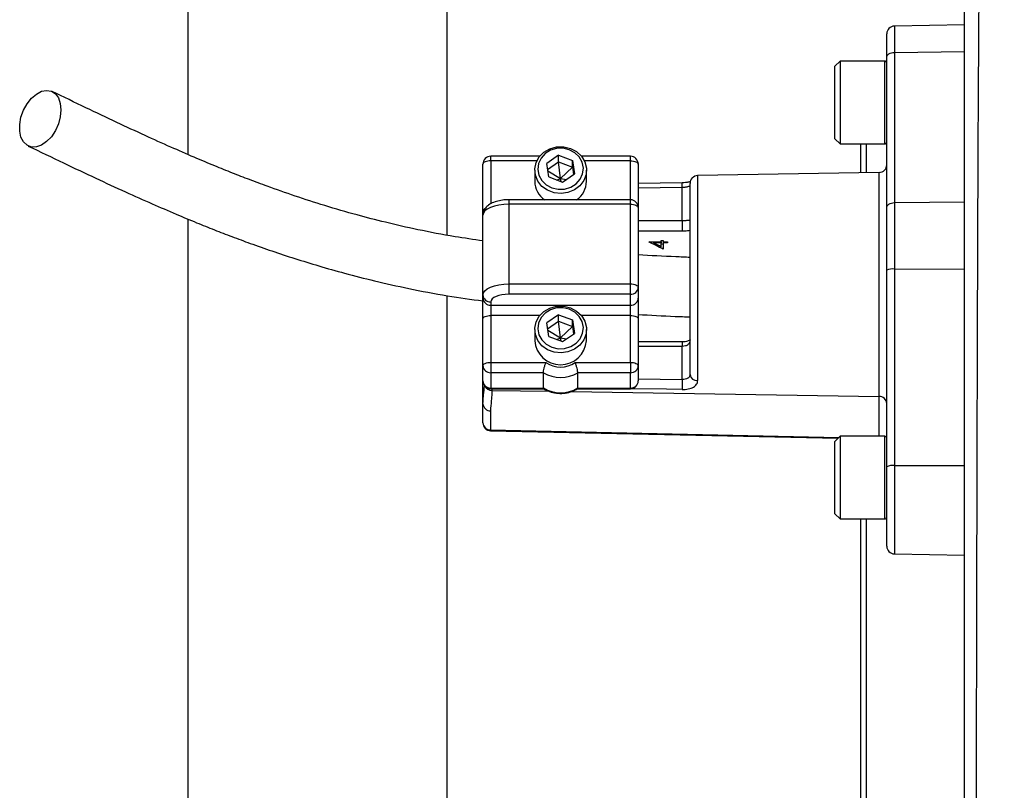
# Model space of a CAD drawing. Header units: millimetres. Extents: x 785 to 5091, y 1649 to 3849.
# Tile 3 of 13: x 804 to 1185, y 2643 to 2941. Entities that reach past the tile are written whole.
import ezdxf

# ---------------------------------------------------------------- set-up
doc = ezdxf.new("R2010")
doc.units = ezdxf.units.MM
doc.header["$LTSCALE"] = 2

msp = doc.modelspace()

# ---------------------------------------------------------------- linework, layer by layer
at = {"color": 7, "linetype": 'Continuous', "lineweight": 25}
for p, q in [((869.13, 3192.73), (869.13, 2888.62)), ((969.13, 3192.73), (969.13, 2857.44)), ((1169.13, 2212.22), (1169.13, 3164.72)), ((1169.13, 2938.73), (1142.07, 2938.26)), ((1139.13, 2926.12), (1139.13, 2935.26)), ((1139.13, 2868.04), (1139.13, 2926.12)), ((1142.07, 2928.09), (1169.13, 2928.4)), ((1142.07, 2928.09), (1142.07, 2870.01)), ((1121.13, 2924.73), (1119.13, 2922.73)), ((1119.13, 2896.05), (1119.13, 2922.73)), ((1138.33, 2924.73), (1121.13, 2924.73)), ((1121.13, 2924.73), (1121.13, 2894.23)), ((1119.13, 2894.73), (1119.13, 2896.05)), ((1119.13, 2894.73), (1121.13, 2892.73)), ((1121.13, 2894.23), (1121.13, 2892.73)), ((1121.13, 2892.73), (1138.33, 2892.73)), ((1129.13, 2881.53), (1129.13, 2892.73)), ((1131.13, 2892.73), (1131.13, 2881.57)), ((1005.03, 2887.92), (986.13, 2887.92)), ((1012.37, 2888.29), (1007.79, 2885.11)), ((1012.37, 2888.29), (1017.71, 2886.29)), ((1012.37, 2885.76), (1012.37, 2888.29)), ((1040.13, 2887.92), (1021.22, 2887.92)), ((983.13, 2866.79), (983.13, 2884.92)), ((1008.54, 2879.92), (1007.79, 2885.11)), ((1008.13, 2882.8), (1012.37, 2885.76)), ((1012.37, 2885.76), (1017.71, 2883.75)), ((1013.13, 2879.35), (1012.37, 2885.76)), ((1013.13, 2879.35), (1017.71, 2883.75)), ((1017.71, 2886.29), (1018.46, 2881.1)), ((1017.71, 2883.75), (1017.71, 2886.29)), ((1017.71, 2883.75), (1018.13, 2880.87)), ((1043.13, 2884.92), (1043.13, 2868.12)), ((1003.13, 2882.6), (1003.13, 2878.24)), ((1008.2, 2882.33), (1013.13, 2879.35)), ((1008.54, 2879.92), (1013.88, 2877.91)), ((1013.88, 2877.91), (1018.46, 2881.1)), ((1023.13, 2878.24), (1023.13, 2882.6)), ((1136.18, 2881.65), (1066.07, 2880.43)), ((1011.7, 2878.73), (1013.13, 2879.35)), ((1013.36, 2878.11), (1013.13, 2879.35)), ((1013.13, 2879.35), (1015.45, 2879.01)), ((1060.08, 2877.64), (1043.13, 2877.37)), ((1060.13, 2863.08), (1060.13, 2875.91)), ((1063.13, 2803.59), (1063.13, 2877.43)), ((1040.13, 2871.12), (993.13, 2871.12)), ((993.13, 2869.39), (993.13, 2838.57)), ((1040.13, 2869.39), (993.13, 2869.39)), ((1040.13, 2838.57), (1040.13, 2869.39)), ((1043.13, 2868.12), (1043.13, 2837.3)), ((1142.07, 2870.01), (1169.13, 2870.32)), ((1142.07, 2870.01), (1142.07, 2844.32)), ((983.13, 2865.14), (983.13, 2866.79)), ((983.13, 2834.35), (983.13, 2865.16)), ((1139.13, 2843.85), (1139.13, 2868.04)), ((869.13, 2863.66), (869.13, 2454.2)), ((1060.13, 2863.08), (1060.13, 2858.97)), ((1047.19, 2854.88), (1052.04, 2854.88)), ((1047.19, 2854.79), (1047.19, 2854.88)), ((1049, 2854.88), (1049, 2854.46)), ((1052.04, 2854.46), (1049, 2854.46)), ((1052.04, 2855.39), (1052.76, 2855.39)), ((1052.04, 2854.88), (1052.04, 2855.39)), ((1052.04, 2854.88), (1052.04, 2854.46)), ((1052.04, 2852.96), (1052.04, 2854.46)), ((1052.76, 2853.85), (1052.04, 2854.06)), ((1052.76, 2855.39), (1052.76, 2854.88)), ((1052.76, 2854.88), (1054.37, 2854.88)), ((1052.76, 2854.88), (1052.76, 2854.46)), ((1054.37, 2854.46), (1052.76, 2854.46)), ((1052.76, 2854.46), (1052.76, 2851.97)), ((1054.37, 2854.88), (1054.37, 2854.46)), ((1139.13, 2767.89), (1139.13, 2843.85)), ((1142.07, 2844.32), (1169.13, 2844.4)), ((1142.07, 2844.32), (1142.07, 2768.36)), ((993.13, 2838.57), (993.13, 2834.58)), ((993.13, 2838.57), (1040.13, 2838.57)), ((1040.13, 2834.58), (1040.13, 2838.57)), ((969.13, 2834.07), (969.13, 2480.81)), ((983.13, 2833.08), (983.13, 2834.35)), ((1040.13, 2834.58), (993.13, 2834.58)), ((1040.13, 2830.36), (1040.13, 2834.58)), ((1043.13, 2837.3), (1043.13, 2833.08)), ((983.13, 2825.1), (983.13, 2833.08)), ((986.13, 2831.63), (986.13, 2830.36)), ((986.13, 2830.36), (1040.13, 2830.36)), ((986.13, 2830.36), (986.13, 2826.37)), ((1040.13, 2826.37), (1040.13, 2830.36)), ((1043.13, 2833.08), (1043.13, 2825.1)), ((986.13, 2826.37), (986.13, 2808.25)), ((1012.37, 2826.66), (1007.79, 2823.48)), ((1012.37, 2826.66), (1017.71, 2824.66)), ((1012.37, 2824.13), (1012.37, 2826.66)), ((1040.13, 2808.25), (1040.13, 2826.37)), ((983.13, 2806.98), (983.13, 2825.1)), ((1008.54, 2818.29), (1007.79, 2823.48)), ((1008.13, 2821.17), (1012.37, 2824.13)), ((1012.37, 2824.13), (1017.71, 2822.12)), ((1013.13, 2817.72), (1012.37, 2824.13)), ((1017.71, 2824.66), (1018.46, 2819.47)), ((1017.71, 2822.12), (1017.71, 2824.66)), ((1043.13, 2825.1), (1043.13, 2806.98)), ((1003.13, 2820.97), (1003.13, 2816.61)), ((1008.2, 2820.7), (1013.13, 2817.72)), ((1013.13, 2817.72), (1017.71, 2822.12)), ((1013.88, 2816.29), (1018.46, 2819.47)), ((1017.71, 2822.12), (1018.13, 2819.24)), ((1023.13, 2816.61), (1023.13, 2820.97)), ((1008.54, 2818.29), (1013.88, 2816.29)), ((1011.7, 2817.11), (1013.13, 2817.72)), ((1013.13, 2817.72), (1015.45, 2817.38)), ((1013.36, 2816.48), (1013.13, 2817.72)), ((1060.13, 2816.18), (1043.13, 2816.18)), ((1060.13, 2801.62), (1060.13, 2814.45)), ((986.13, 2808.25), (1007.47, 2808.25)), ((986.13, 2808.25), (986.13, 2804.26)), ((1018.78, 2808.25), (1040.13, 2808.25)), ((1040.13, 2808.25), (1040.13, 2804.26)), ((983.13, 2801.06), (983.13, 2806.98)), ((1006.49, 2804.26), (986.13, 2804.26)), ((986.13, 2804.26), (986.13, 2798.34)), ((1006.49, 2798.34), (1006.49, 2804.26)), ((1040.13, 2804.26), (1019.76, 2804.26)), ((1019.76, 2798.34), (1019.76, 2804.26)), ((1040.13, 2798.34), (1040.13, 2804.26)), ((1043.13, 2806.98), (1043.13, 2801.06)), ((983.13, 2792.23), (983.13, 2801.06)), ((986.13, 2798.34), (1006.49, 2798.34)), ((986.13, 2798.06), (1006.59, 2798.06)), ((1019.66, 2798.06), (1040.13, 2798.06)), ((1019.76, 2798.34), (1040.13, 2798.34)), ((983.13, 2784.83), (983.13, 2792.23)), ((986.07, 2789.51), (986.07, 2782.11)), ((986.06, 2781.83), (1120.36, 2778.96)), ((1121.13, 2779.72), (1119.13, 2777.72)), ((1119.13, 2751.04), (1119.13, 2777.72)), ((1138.33, 2779.72), (1121.13, 2779.72)), ((1121.13, 2779.72), (1121.13, 2749.22)), ((1139.13, 2737.2), (1139.13, 2767.89)), ((1142.07, 2768.36), (1169.13, 2768.44)), ((1119.13, 2749.72), (1119.13, 2751.04)), ((1119.13, 2749.72), (1121.13, 2747.72)), ((1121.13, 2749.22), (1121.13, 2747.72)), ((1121.13, 2747.72), (1138.33, 2747.72)), ((1129.13, 2648.73), (1129.13, 2747.72)), ((1131.13, 2747.72), (1131.13, 2648.73)), ((1142.07, 2734.2), (1169.13, 2733.72)), ((1129.13, 2558.8), (1129.13, 2648.73)), ((1131.13, 2648.73), (1131.13, 2558.8))]:
    msp.add_line(p, q, dxfattribs=at)
at = {"color": 8, "linetype": 'Continuous', "lineweight": 25}
for p, q in [((1142.07, 2938.26), (1142.07, 2928.09)), ((1138.33, 2894.23), (1138.33, 2924.73)), ((1138.33, 2892.73), (1138.33, 2894.23)), ((986.13, 2886.19), (986.13, 2887.92)), ((1040.13, 2886.19), (1040.13, 2887.92)), ((986.13, 2886.19), (986.13, 2869.51)), ((1003.95, 2886.19), (986.13, 2886.19)), ((1040.13, 2886.19), (1022.31, 2886.19)), ((1040.13, 2871.12), (1040.13, 2886.19)), ((1066.07, 2880.43), (1066.07, 2801.22)), ((1136.18, 2795.06), (1136.18, 2881.65)), ((1060.13, 2875.91), (1043.13, 2875.64)), ((993.13, 2871.12), (993.13, 2869.39)), ((1040.13, 2869.39), (1040.13, 2871.12)), ((1043.13, 2863.08), (1060.13, 2863.08)), ((1060.13, 2858.97), (1043.13, 2858.97)), ((1005.1, 2826.37), (986.13, 2826.37)), ((1040.13, 2826.37), (1021.15, 2826.37)), ((1060.13, 2816.18), (1060.13, 2814.45)), ((1060.13, 2814.45), (1043.13, 2814.45)), ((1043.13, 2801.89), (1060.13, 2801.62)), ((986.13, 2798.34), (986.13, 2798.06)), ((986.6, 2798.06), (986.6, 2797.43)), ((986.6, 2797.43), (1008.76, 2797.08)), ((1017.16, 2796.94), (1136.18, 2795.06)), ((1040.13, 2798.34), (1040.13, 2798.06)), ((1136.18, 2779.72), (1136.18, 2795.06)), ((986.07, 2782.11), (1120.64, 2779.23)), ((1138.33, 2749.22), (1138.33, 2779.72)), ((1142.07, 2768.36), (1142.07, 2734.2)), ((1138.33, 2747.72), (1138.33, 2749.22))]:
    msp.add_line(p, q, dxfattribs=at)
at = {"color": 7, "linetype": 'Continuous', "lineweight": 25, "flags": 128}
for points in [[(1139.13, 2926.12), (1139.18, 2926.5), (1139.35, 2926.87), (1139.62, 2927.21), (1139.99, 2927.5), (1140.43, 2927.75), (1140.94, 2927.93), (1141.5, 2928.05), (1142.07, 2928.09)], [(820.1, 2905.91), (819.85, 2903.21), (819.11, 2900.45), (817.93, 2897.83), (816.39, 2895.49), (814.57, 2893.58), (812.6, 2892.23), (810.6, 2891.53), (808.69, 2891.5), (807, 2892.16), (805.62, 2893.47), (804.66, 2895.34), (804.16, 2897.65), (804.16, 2900.26), (804.66, 2903.01), (805.62, 2905.72), (807, 2908.22), (808.69, 2910.36), (810.6, 2912), (812.6, 2913.04), (814.57, 2913.41), (816.39, 2913.09), (817.93, 2912.1), (819.11, 2910.5), (819.85, 2908.39), (820.1, 2905.91)], [(1016.96, 2890.97), (1019.31, 2889.72), (1021.2, 2887.94), (1022.49, 2885.77), (1023.09, 2883.36), (1022.95, 2880.9), (1022.08, 2878.56), (1020.55, 2876.52), (1018.46, 2874.93), (1015.98, 2873.91), (1013.29, 2873.53), (1010.59, 2873.83), (1008.07, 2874.77), (1005.93, 2876.3), (1004.33, 2878.29), (1003.37, 2880.6), (1003.14, 2883.06), (1003.65, 2885.49), (1004.86, 2887.7), (1006.69, 2889.53), (1008.99, 2890.85), (1011.6, 2891.55), (1014.32, 2891.59), (1016.96, 2890.97)], [(1016.5, 2890.47), (1014.07, 2891.03), (1011.57, 2890.95), (1009.19, 2890.24), (1007.13, 2888.94), (1005.56, 2887.18), (1004.6, 2885.08), (1004.33, 2882.82), (1004.78, 2880.59), (1005.9, 2878.56), (1007.6, 2876.89), (1009.76, 2875.74), (1012.18, 2875.17), (1014.69, 2875.25), (1017.06, 2875.97), (1019.12, 2877.26), (1020.69, 2879.03), (1021.65, 2881.13), (1021.92, 2883.38), (1021.48, 2885.62), (1020.36, 2887.65), (1018.65, 2889.31), (1016.5, 2890.47)], [(986.13, 2886.19), (985.54, 2886.16), (984.98, 2886.09), (984.46, 2885.97), (984, 2885.82), (983.63, 2885.62), (983.35, 2885.41), (983.18, 2885.17), (983.13, 2884.92)], [(1040.13, 2886.19), (1040.71, 2886.16), (1041.27, 2886.09), (1041.79, 2885.97), (1042.25, 2885.82), (1042.62, 2885.62), (1042.9, 2885.41), (1043.07, 2885.17), (1043.13, 2884.92)], [(993.13, 2869.39), (991.18, 2869.3), (989.3, 2869.06), (987.57, 2868.67), (986.06, 2868.15), (984.81, 2867.51), (983.89, 2866.78), (983.32, 2865.98), (983.13, 2865.16)], [(1040.13, 2869.39), (1040.71, 2869.36), (1041.27, 2869.29), (1041.79, 2869.17), (1042.25, 2869.01), (1042.62, 2868.82), (1042.9, 2868.6), (1043.07, 2868.37), (1043.13, 2868.12)], [(1139.13, 2868.04), (1139.18, 2868.42), (1139.35, 2868.79), (1139.62, 2869.12), (1139.99, 2869.42), (1140.43, 2869.67), (1140.94, 2869.85), (1141.5, 2869.96), (1142.07, 2870.01)], [(983.13, 2834.35), (983.32, 2835.17), (983.89, 2835.96), (984.81, 2836.69), (986.06, 2837.33), (987.57, 2837.86), (989.3, 2838.25), (991.18, 2838.49), (993.13, 2838.57)], [(1040.13, 2838.57), (1040.71, 2838.55), (1041.27, 2838.48), (1041.79, 2838.36), (1042.25, 2838.2), (1042.62, 2838.01), (1042.9, 2837.79), (1043.07, 2837.55), (1043.13, 2837.3)], [(993.13, 2834.58), (991.76, 2834.53), (990.45, 2834.36), (989.24, 2834.09), (988.18, 2833.72), (987.31, 2833.27), (986.66, 2832.76), (986.26, 2832.2), (986.13, 2831.63)], [(983.13, 2825.1), (983.18, 2825.35), (983.35, 2825.59), (983.63, 2825.81), (984, 2826), (984.46, 2826.16), (984.98, 2826.28), (985.54, 2826.35), (986.13, 2826.37)], [(1016.96, 2829.34), (1019.31, 2828.09), (1021.2, 2826.32), (1022.49, 2824.14), (1023.09, 2821.74), (1022.95, 2819.27), (1022.08, 2816.93), (1020.55, 2814.89), (1018.46, 2813.3), (1015.98, 2812.28), (1013.29, 2811.9), (1010.59, 2812.2), (1008.07, 2813.15), (1005.93, 2814.67), (1004.33, 2816.66), (1003.37, 2818.98), (1003.14, 2821.43), (1003.65, 2823.86), (1004.86, 2826.07), (1006.69, 2827.9), (1008.99, 2829.22), (1011.6, 2829.92), (1014.32, 2829.96), (1016.96, 2829.34)], [(1016.5, 2828.84), (1014.07, 2829.4), (1011.57, 2829.32), (1009.19, 2828.61), (1007.13, 2827.31), (1005.56, 2825.55), (1004.6, 2823.45), (1004.33, 2821.19), (1004.78, 2818.96), (1005.9, 2816.93), (1007.6, 2815.27), (1009.76, 2814.11), (1012.18, 2813.54), (1014.69, 2813.62), (1017.06, 2814.34), (1019.12, 2815.63), (1020.69, 2817.4), (1021.65, 2819.5), (1021.92, 2821.76), (1021.48, 2823.99), (1020.36, 2826.02), (1018.65, 2827.68), (1016.5, 2828.84)], [(1040.13, 2826.37), (1040.71, 2826.35), (1041.27, 2826.28), (1041.79, 2826.16), (1042.25, 2826), (1042.62, 2825.81), (1042.9, 2825.59), (1043.07, 2825.35), (1043.13, 2825.1)], [(983.13, 2806.98), (983.18, 2807.23), (983.35, 2807.46), (983.63, 2807.68), (984, 2807.87), (984.46, 2808.03), (984.98, 2808.15), (985.54, 2808.22), (986.13, 2808.25)], [(1040.13, 2808.25), (1040.71, 2808.22), (1041.27, 2808.15), (1041.79, 2808.03), (1042.25, 2807.87), (1042.62, 2807.68), (1042.9, 2807.46), (1043.07, 2807.23), (1043.13, 2806.98)]]:
    msp.add_lwpolyline(points, dxfattribs=at)
at = {"color": 8, "linetype": 'Continuous', "lineweight": 25, "flags": 128}
msp.add_lwpolyline([(1060.07, 2797.73), (1054.07, 2797.83), (1039.31, 2798.06)], dxfattribs=at)
at = {"color": 7, "linetype": 'Continuous', "lineweight": 25}
for centre, radius, start, end in [((1142.13, 2935.26), 3, 91, 180), ((1138.33, 2923.93), 0.8, 0, 90), ((1138.33, 2893.53), 0.8, 270, 360), ((986.13, 2884.92), 3, 90, 180), ((1040.13, 2884.92), 3, 0, 90), ((1136.13, 2884.65), 3, 271, 0), ((1066.13, 2877.43), 3, 91, 180), ((1011.95, 2878.38), 8.82, 180.9224, 235.464), ((1014.33, 2878.37), 8.8, 304.4651, 359.1486), ((1040.13, 2868.12), 3, 0, 90), ((1141.36, 2839.3), 5.07, 81.9567, 116.2077), ((985.99, 2834.49), 2.87, 182.9521, 272.6753), ((1040.26, 2837.45), 2.87, 267.3247, 357.0479), ((985.99, 2833.23), 2.87, 182.9521, 272.6753), ((1040.26, 2833.23), 2.87, 267.3247, 357.0479), ((1013.13, 2817.39), 10.03, 184.4413, 355.5587), ((1013.13, 2816.13), 9.71, 234.3501, 305.6499), ((985.99, 2807.13), 2.87, 182.9521, 272.6753), ((1013.13, 2815.46), 13.01, 239.3576, 300.6424), ((1040.26, 2807.13), 2.87, 267.3247, 357.0479), ((1065.84, 2803.94), 2.73, 187.2473, 275.0114), ((986.13, 2801.06), 3, 180, 270), ((985.99, 2801.21), 2.87, 182.9521, 272.6753), ((1040.13, 2801.06), 3, 270, 0), ((1040.26, 2801.21), 2.87, 267.3247, 357.0479), ((1350.7, 2795.76), 290.63, 178.8451, 179.6113), ((1013.13, 2809.54), 13.01, 239.3576, 300.6424), ((985.99, 2792.37), 2.86, 182.8887, 271.7427), ((1136.27, 2792.2), 2.86, 2.8887, 91.7427), ((986.13, 2784.83), 3, 180, 268.7751), ((985.99, 2784.97), 2.86, 182.8887, 271.7427), ((1138.33, 2778.92), 0.8, 0, 90), ((1141.36, 2763.34), 5.07, 81.9567, 116.2077), ((1138.33, 2748.52), 0.8, 270, 360), ((1142.13, 2737.2), 3, 180, 269)]:
    msp.add_arc(centre, radius, start, end, dxfattribs=at)
at = {"color": 8, "linetype": 'Continuous', "lineweight": 25}
for centre, radius, start, end in [((1027.34, 2875.88), 32.79, 0.052, 3.0796), ((984.26, 2866.55), 1.16, 104.8515, 167.9327), ((986.56, 2800.42), 2.99, 207.3848, 270.6247), ((981.57, 2782.16), 4.5, 355.8098, 359.3878)]:
    msp.add_arc(centre, radius, start, end, dxfattribs=at)
at = {"color": 7, "linetype": 'Continuous', "lineweight": 25}
for centre, major_axis, ratio, start_param, end_param in [((1038.54, 2836.23), (33.95, -15.01), 0.551639, 1.391018, 1.559777), ((1039.61, 2836.23), (33.98, -15), 0.551424, 1.446302, 1.537848)]:
    msp.add_ellipse(centre, major_axis=major_axis, ratio=ratio, start_param=start_param, end_param=end_param, dxfattribs=at)
for points, knots in [([(1173.21, 2208.9), (1173.22, 2215.43), (1173.23, 2222.21), (1173.24, 2236.26), (1173.25, 2243.54), (1173.28, 2266.08), (1173.29, 2282.09), (1173.32, 2307.56), (1173.33, 2316.29), (1173.35, 2327.52), (1173.35, 2329.78), (1173.35, 2334.34), (1173.36, 2336.63), (1173.37, 2343.54), (1173.37, 2348.18), (1173.4, 2371.59), (1173.42, 2390.92), (1173.48, 2430.76), (1173.5, 2451.26), (1173.54, 2477.65), (1173.54, 2482.97), (1173.56, 2493.67), (1173.57, 2499.07), (1173.59, 2515.28), (1173.61, 2526.11), (1173.66, 2558.74), (1173.69, 2580.65), (1173.76, 2624.74), (1173.8, 2646.93), (1173.85, 2672.07), (1173.85, 2674.86), (1173.86, 2680.45), (1173.87, 2683.23), (1173.89, 2691.57), (1173.9, 2697.11), (1173.93, 2713.67), (1173.96, 2724.63), (1174.03, 2757.27), (1174.08, 2778.72), (1174.17, 2810.42), (1174.2, 2820.91), (1174.25, 2836.52), (1174.27, 2841.71), (1174.31, 2852.03), (1174.32, 2857.15), (1174.42, 2882.5), (1174.51, 2902.03), (1174.73, 2939.64), (1174.86, 2957.73), (1175.09, 2979.43), (1175.14, 2983.73), (1175.26, 2992.23), (1175.32, 2996.44), (1175.51, 3008.91), (1175.67, 3016.99), (1175.96, 3028.77), (1176.07, 3032.64), (1176.32, 3040.27), (1176.46, 3044.04), (1176.93, 3055.19), (1177.3, 3062.41), (1178.05, 3072.97), (1178.32, 3076.44), (1178.98, 3083.33), (1179.36, 3086.75), (1180.06, 3091.86), (1180.32, 3093.57), (1180.89, 3096.99), (1181.21, 3098.71), (1181.94, 3102.17), (1182.35, 3103.92), (1183.31, 3107.48), (1183.86, 3109.3), (1184.55, 3111.18)], [0, 0, 0, 0, 0.03125, 0.03125, 0.0625, 0.0625, 0.125, 0.125, 0.15625, 0.15625, 0.164062, 0.164062, 0.171875, 0.171875, 0.1875, 0.1875, 0.25, 0.25, 0.3125, 0.3125, 0.328125, 0.328125, 0.34375, 0.34375, 0.375, 0.375, 0.4375, 0.4375, 0.5, 0.5, 0.507812, 0.507812, 0.515625, 0.515625, 0.53125, 0.53125, 0.5625, 0.5625, 0.625, 0.625, 0.65625, 0.65625, 0.671875, 0.671875, 0.6875, 0.6875, 0.75, 0.75, 0.8125, 0.8125, 0.828125, 0.828125, 0.84375, 0.84375, 0.875, 0.875, 0.890625, 0.890625, 0.90625, 0.90625, 0.9375, 0.9375, 0.953125, 0.953125, 0.96875, 0.96875, 0.976562, 0.976562, 0.984375, 0.984375, 0.992188, 0.992188, 1, 1, 1, 1]), ([(983.14, 2855.23), (979.52, 2855.74), (970.92, 2856.96), (958.35, 2859.41), (945.77, 2862.25), (933.77, 2865.37), (922.13, 2868.75), (910.6, 2872.48), (900.98, 2875.87), (892.96, 2878.86), (886.22, 2881.49), (879.1, 2884.37), (871.16, 2887.71), (862.19, 2891.61), (852.22, 2896.11), (841.29, 2901.18), (829.34, 2906.87), (821.04, 2910.86), (816.71, 2912.95)], [0, 0, 0, 0, 0.0524476, 0.1244157, 0.1898446, 0.2487253, 0.3182269, 0.3845094, 0.4487779, 0.490857, 0.5320453, 0.5753356, 0.6266647, 0.6862074, 0.7527003, 0.8271629, 0.9096044, 1, 1, 1, 1]), ([(807.49, 2891.89), (812.03, 2889.71), (820.68, 2885.54), (833.15, 2879.63), (844.55, 2874.35), (854.88, 2869.73), (864.06, 2865.76), (872.08, 2862.41), (879.29, 2859.51), (886.19, 2856.85), (893.58, 2854.11), (901.65, 2851.27), (910.46, 2848.35), (919.81, 2845.48), (930.05, 2842.58), (941.59, 2839.62), (954.82, 2836.66), (968.76, 2834), (978.54, 2832.64), (983.12, 2832)], [0, 0, 0, 0, 0.090226, 0.172297, 0.24625, 0.312101, 0.369843, 0.418614, 0.459916, 0.500053, 0.541062, 0.588734, 0.637577, 0.687635, 0.740223, 0.799189, 0.864687, 0.936625, 1, 1, 1, 1]), ([(1063.24, 2878.1), (1063.04, 2878.04), (1062.53, 2877.89), (1061.41, 2877.7), (1060.51, 2877.67), (1060.08, 2877.65)], [0, 0, 0, 0, 0.254136, 0.644592, 1, 1, 1, 1]), ([(1060.13, 2875.91), (1060.33, 2875.92), (1060.53, 2875.93), (1060.92, 2875.97), (1061.12, 2875.99), (1061.48, 2876.04), (1061.66, 2876.07), (1061.99, 2876.14), (1062.14, 2876.17), (1062.56, 2876.28), (1062.77, 2876.34), (1063.06, 2876.44), (1063.13, 2876.47), (1063.13, 2876.47)], [0, 0, 0, 0, 0.125, 0.125, 0.25, 0.25, 0.375, 0.375, 0.5, 0.5, 0.75, 0.75, 1, 1, 1, 1]), ([(993.13, 2871.12), (992.7, 2871.11), (991.45, 2871.08), (989.41, 2870.8), (987.16, 2870.16), (985.36, 2869.22), (984.06, 2867.99), (983.27, 2866.62), (983.17, 2865.63), (983.13, 2865.16)], [0, 0, 0, 0, 0.088651, 0.257335, 0.430857, 0.616232, 0.757672, 0.88692, 1, 1, 1, 1]), ([(1060.13, 2863.08), (1060.34, 2863.08), (1060.54, 2863.09), (1060.95, 2863.11), (1061.15, 2863.12), (1061.53, 2863.15), (1061.71, 2863.17), (1062.04, 2863.2), (1062.19, 2863.22), (1062.6, 2863.26), (1062.81, 2863.27), (1063.07, 2863.23), (1063.13, 2863.18), (1063.13, 2863.1)], [0, 0, 0, 0, 0.125, 0.125, 0.25, 0.25, 0.375, 0.375, 0.5, 0.5, 0.75, 0.75, 1, 1, 1, 1]), ([(1063.13, 2848.83), (1061.28, 2848.9), (1054.6, 2849.15), (1047.95, 2849.52), (1043.13, 2849.78)], [0, 0, 0, 0, 0.275869, 1, 1, 1, 1]), ([(1042.95, 2826.77), (1047.75, 2826.51), (1054.46, 2826.14), (1061.21, 2825.89), (1063.13, 2825.82)], [0, 0, 0, 0, 0.7151197, 1, 1, 1, 1]), ([(1063.13, 2816.97), (1063.13, 2816.96), (1063.13, 2816.95), (1063.15, 2816.95), (1062.8, 2816.69), (1062.15, 2816.42), (1061.22, 2816.22), (1060.5, 2816.19), (1060.12, 2816.18)], [0, 0, 0, 0, 0.207092, 0.403172, 0.541874, 0.68089, 0.832751, 1, 1, 1, 1]), ([(1063.13, 2816.96), (1063.13, 2816.6), (1063.07, 2816.25), (1062.87, 2815.78), (1062.79, 2815.63), (1062.59, 2815.35), (1062.47, 2815.23), (1062.2, 2815), (1062.05, 2814.91), (1061.71, 2814.74), (1061.53, 2814.67), (1060.96, 2814.5), (1060.55, 2814.45), (1060.13, 2814.45)], [0, 0, 0, 0, 0.25, 0.25, 0.375, 0.375, 0.5, 0.5, 0.625, 0.625, 0.75, 0.75, 1, 1, 1, 1]), ([(1006.49, 2804.26), (1006.49, 2804.34), (1006.5, 2804.45), (1006.52, 2804.69), (1006.54, 2804.82), (1006.61, 2805.27), (1006.68, 2805.62), (1006.86, 2806.36), (1006.97, 2806.75), (1007.2, 2807.52), (1007.34, 2807.9), (1007.47, 2808.25)], [0, 0, 0, 0, 0.125, 0.125, 0.25, 0.25, 0.5, 0.5, 0.75, 0.75, 1, 1, 1, 1]), ([(1019.76, 2804.26), (1019.76, 2804.34), (1019.75, 2804.45), (1019.73, 2804.69), (1019.71, 2804.82), (1019.64, 2805.27), (1019.57, 2805.62), (1019.39, 2806.36), (1019.28, 2806.75), (1019.05, 2807.52), (1018.92, 2807.9), (1018.78, 2808.25)], [0, 0, 0, 0, 0.125, 0.125, 0.25, 0.25, 0.5, 0.5, 0.75, 0.75, 1, 1, 1, 1]), ([(1063.13, 2803.59), (1063.13, 2803.29), (1063.06, 2803), (1062.85, 2802.62), (1062.76, 2802.5), (1062.55, 2802.28), (1062.42, 2802.18), (1062.01, 2801.92), (1061.67, 2801.79), (1060.93, 2801.64), (1060.53, 2801.6), (1060.13, 2801.62)], [0, 0, 0, 0, 0.25, 0.25, 0.375, 0.375, 0.5, 0.5, 0.75, 0.75, 1, 1, 1, 1]), ([(1060.07, 2797.73), (1060.49, 2797.72), (1060.9, 2797.74), (1061.7, 2797.82), (1062.09, 2797.88), (1062.83, 2798.04), (1063.18, 2798.14), (1063.84, 2798.38), (1064.14, 2798.52), (1064.68, 2798.83), (1064.93, 2799.01), (1065.34, 2799.39), (1065.51, 2799.59), (1065.79, 2800.02), (1065.9, 2800.25), (1066.04, 2800.72), (1066.07, 2800.96), (1066.07, 2801.22)], [0, 0, 0, 0, 0.125, 0.125, 0.25, 0.25, 0.375, 0.375, 0.5, 0.5, 0.625, 0.625, 0.75, 0.75, 0.875, 0.875, 1, 1, 1, 1]), ([(983.6, 2799.52), (983.54, 2798.8), (983.45, 2797.55), (983.28, 2796.03), (983.2, 2795.38)], [0, 0, 0, 0, 0.57743, 1, 1, 1, 1]), ([(986.6, 2797.43), (986.6, 2796.77), (986.57, 2796.11), (986.49, 2794.79), (986.43, 2794.13), (986.23, 2792.15), (986.07, 2790.83), (986.07, 2789.51)], [0, 0, 0, 0, 0.25, 0.25, 0.5, 0.5, 1, 1, 1, 1]), ([(1006.49, 2798.34), (1006.5, 2798.21), (1006.5, 2798.06), (1006.55, 2798.08), (1006.56, 2798.09)], [0, 0, 0, 0, 0.874771, 1, 1, 1, 1]), ([(1006.56, 2798.09), (1006.7, 2798), (1007.58, 2797.42), (1009.45, 2796.7), (1012.17, 2796.18), (1014.96, 2796.29), (1017.54, 2796.9), (1019.01, 2797.72), (1019.69, 2798.09)], [0, 0, 0, 0, 0.035333, 0.2329, 0.431487, 0.631089, 0.83139, 1, 1, 1, 1]), ([(1019.76, 2798.34), (1019.76, 2798.21), (1019.75, 2798.06), (1019.7, 2798.08), (1019.69, 2798.09)], [0, 0, 0, 0, 0.873602, 1, 1, 1, 1]), ([(983.13, 2792.23), (983.17, 2793.21), (983.23, 2794.33), (983.31, 2795.37), (983.32, 2795.51)], [0, 0, 0, 0, 0.8655453, 1, 1, 1, 1])]:
    msp.add_open_spline(points, degree=3, knots=knots, dxfattribs=at)
at = {"color": 8, "linetype": 'Continuous', "lineweight": 25}
msp.add_open_spline([(1063.13, 2859.21), (1062.79, 2859.16), (1061.87, 2859.01), (1060.8, 2858.99), (1060.13, 2858.97)], degree=3, knots=[0, 0, 0, 0, 0.3652462, 1, 1, 1, 1], dxfattribs=at)

doc.saveas('drawing.dxf')
